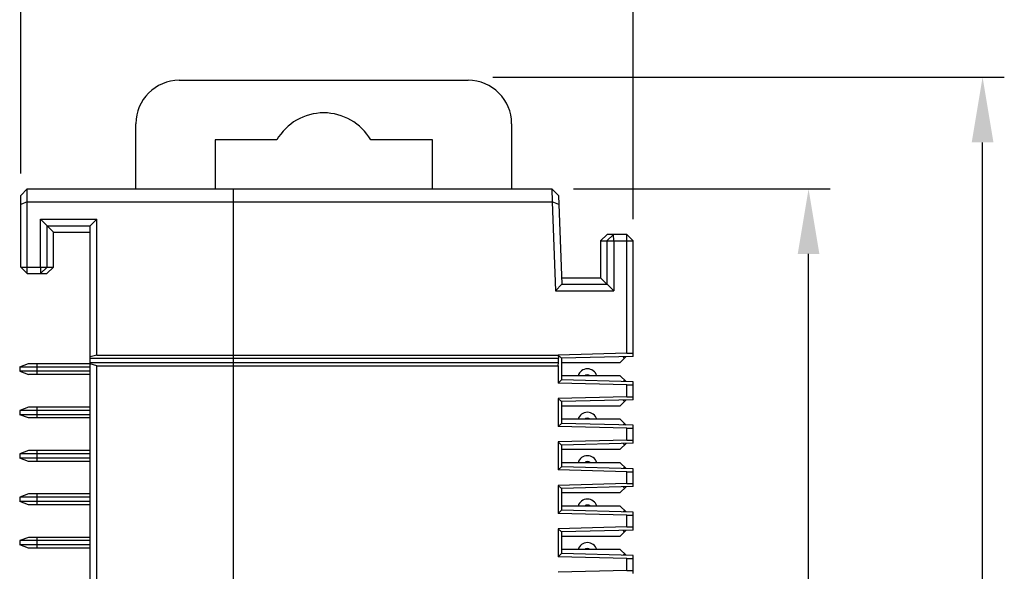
# Model space of a CAD drawing. Extents: x 1653 to 2131, y -357 to 2652.
# Tile 13 of 34: x 1759 to 1804, y 126 to 151. Entities that reach past the tile are written whole.
import ezdxf

# ---------------------------------------------------------------- set-up
doc = ezdxf.new("R2010")
doc.units = 0
doc.header["$LTSCALE"] = 30.734
doc.header["$MEASUREMENT"] = 0
doc.layers.get('0').update_dxf_attribs({"linetype": 'CONTINUOUS'})
doc.layers.get('Defpoints').update_dxf_attribs({"linetype": 'CONTINUOUS'})
doc.layers.add('7_ALL_FEATURES', color=7, linetype='CONTINUOUS')
doc.layers.add('DIM', color=7, linetype='CONTINUOUS')
doc.dimstyles.get("Standard").update_dxf_attribs({"dimtxt": 3, "dimasz": 3, "dimexe": 1, "dimexo": 1, "dimgap": 1, "dimtad": 1, "dimdsep": 46, "dimtxsty": 'Standard', "dimcen": 0, "dimazin": 0, "dimtfac": 1, "dimtofl": 0, "dimtmove": 0, "dimatfit": 3, "dimfxl": 1, "dimtolj": 1, "dimtzin": 0, "dimarcsym": 0})

# ---------------------------------------------------------------- blocks, each defined once
blk = doc.blocks.new('*D27')
at = {"layer": 'Defpoints', "color": 0, "transparency": 16777216}
for p in [(1783.402, 143.455), (1795.225, 143.455), (1783.403, 55.455)]:
    blk.add_point(p, dxfattribs=at)
at = {"layer": 'DIM', "color": 0, "lineweight": -2, "transparency": 16777216}
for p, q in [((1784.402, 143.455), (1796.225, 143.455)), ((1795.225, 58.455), (1795.225, 140.455)), ((1784.403, 55.455), (1796.225, 55.455))]:
    blk.add_line(p, q, dxfattribs=at)
at = {"layer": 'DIM', "color": 0, "transparency": 16777216}
for points in [[(1794.725, 140.455), (1795.725, 140.455), (1795.225, 143.455)], [(1794.725, 58.455), (1795.725, 58.455), (1795.225, 55.455)]]:
    blk.add_solid(points, dxfattribs=at)
at = {"layer": 'DIM', "color": 0, "transparency": 16777216, "insert": (1792.725, 99.455), "char_height": 3, "attachment_point": 5, "rotation": 90}
blk.add_mtext('\\A1;88', dxfattribs=at)
blk = doc.blocks.new('*D28')
at = {"layer": 'Defpoints', "color": 0, "transparency": 16777216}
for p in [(1779.693, 148.595), (1803.238, 148.595), (1779.793, 50.316)]:
    blk.add_point(p, dxfattribs=at)
at = {"layer": 'DIM', "color": 0, "lineweight": -2, "transparency": 16777216}
for p, q in [((1780.693, 148.595), (1804.238, 148.595)), ((1803.238, 53.316), (1803.238, 145.595)), ((1780.793, 50.316), (1804.238, 50.316))]:
    blk.add_line(p, q, dxfattribs=at)
at = {"layer": 'DIM', "color": 0, "transparency": 16777216}
for points in [[(1802.738, 145.595), (1803.738, 145.595), (1803.238, 148.595)], [(1802.738, 53.316), (1803.738, 53.316), (1803.238, 50.316)]]:
    blk.add_solid(points, dxfattribs=at)
at = {"layer": 'DIM', "color": 0, "transparency": 16777216, "insert": (1800.738, 99.455), "char_height": 3, "attachment_point": 5, "rotation": 90}
blk.add_mtext('\\A1;98.3', dxfattribs=at)
blk = doc.blocks.new('*D29')
at = {"layer": 'Defpoints', "color": 0, "transparency": 16777216}
for p in [(1787.153, 154.538), (1758.953, 143.155), (1787.153, 141.055)]:
    blk.add_point(p, dxfattribs=at)
at = {"layer": 'DIM', "color": 0, "lineweight": -2, "transparency": 16777216}
for p, q in [((1758.953, 144.155), (1758.953, 155.538)), ((1787.153, 142.055), (1787.153, 155.538)), ((1761.953, 154.538), (1784.153, 154.538))]:
    blk.add_line(p, q, dxfattribs=at)
at = {"layer": 'DIM', "color": 0, "transparency": 16777216}
for points in [[(1761.953, 155.038), (1761.953, 154.038), (1758.953, 154.538)], [(1784.153, 155.038), (1784.153, 154.038), (1787.153, 154.538)]]:
    blk.add_solid(points, dxfattribs=at)
at = {"layer": 'DIM', "color": 0, "transparency": 16777216, "insert": (1773.053, 157.038), "char_height": 3, "attachment_point": 5}
blk.add_mtext('\\A1;28.2', dxfattribs=at)

msp = doc.modelspace()

# ---------------------------------------------------------------- linework, layer by layer
at = {"color": 7, "linetype": 'Continuous'}
for p, q in [((1766.253, 148.455), (1779.553, 148.455)), ((1764.253, 143.455), (1764.253, 146.455)), ((1781.553, 146.455), (1781.553, 143.455)), ((1767.903, 145.705), (1767.903, 143.455)), ((1770.737, 145.705), (1767.903, 145.705)), ((1777.903, 145.705), (1775.068, 145.705)), ((1777.903, 143.455), (1777.903, 145.705))]:
    msp.add_line(p, q, dxfattribs=at)
for centre, radius, start, end in [((1766.253, 146.455), 2, 90, 180), ((1779.553, 146.455), 2, 0, 90), ((1772.903, 144.455), 2.5, 30, 150)]:
    msp.add_arc(centre, radius, start, end, dxfattribs=at)
at = {"layer": '7_ALL_FEATURES', "color": 7, "linetype": 'Continuous'}
for p, q in [((1758.953, 143.155), (1759.253, 143.455)), ((1759.253, 139.555), (1759.253, 143.455)), ((1759.253, 143.455), (1783.402, 143.455)), ((1768.753, 123.478), (1768.753, 143.455)), ((1783.402, 143.455), (1783.424, 142.855)), ((1783.713, 143.155), (1783.403, 143.455)), ((1758.953, 139.855), (1758.953, 143.155)), ((1759.253, 142.855), (1758.953, 142.731)), ((1759.253, 142.855), (1783.424, 142.855)), ((1783.424, 142.855), (1783.574, 138.755)), ((1783.729, 142.731), (1783.424, 142.855)), ((1783.713, 143.155), (1783.863, 139.064)), ((1759.853, 139.855), (1759.853, 142.055)), ((1760.453, 141.455), (1759.853, 142.055)), ((1759.853, 142.055), (1762.453, 142.055)), ((1762.153, 141.746), (1762.453, 142.055)), ((1762.453, 135.801), (1762.453, 142.055)), ((1760.162, 139.855), (1760.162, 141.746)), ((1760.162, 141.746), (1762.153, 141.746)), ((1760.453, 139.855), (1760.453, 141.455)), ((1760.453, 141.455), (1762.153, 141.455)), ((1762.153, 57.164), (1762.153, 141.746)), ((1785.653, 141.055), (1785.953, 141.355)), ((1785.653, 141.055), (1785.653, 139.355)), ((1785.653, 141.055), (1787.153, 141.055)), ((1785.944, 141.055), (1786.244, 141.355)), ((1785.944, 141.055), (1785.944, 139.064)), ((1786.853, 141.355), (1785.953, 141.355)), ((1786.252, 141.055), (1786.244, 141.355)), ((1786.253, 141.055), (1786.253, 138.755)), ((1786.853, 135.884), (1786.853, 141.355)), ((1787.153, 141.055), (1786.853, 141.355)), ((1787.153, 135.742), (1787.153, 141.055)), ((1759.253, 139.555), (1758.953, 139.855)), ((1758.953, 139.855), (1760.453, 139.855)), ((1759.853, 139.855), (1759.861, 139.555)), ((1760.162, 139.855), (1759.861, 139.555)), ((1760.453, 139.855), (1760.153, 139.555)), ((1759.253, 139.555), (1760.153, 139.555)), ((1783.853, 139.355), (1785.653, 139.355)), ((1786.253, 138.755), (1785.653, 139.355)), ((1783.863, 139.064), (1783.574, 138.755)), ((1783.574, 138.755), (1786.253, 138.755)), ((1783.863, 139.064), (1785.944, 139.064)), ((1762.453, 135.801), (1762.153, 135.714)), ((1762.153, 135.655), (1783.718, 135.655)), ((1762.453, 135.801), (1783.703, 135.801)), ((1786.853, 135.884), (1783.703, 135.801)), ((1783.703, 135.801), (1783.718, 135.655)), ((1783.703, 135.801), (1783.853, 135.655)), ((1783.718, 135.455), (1783.718, 135.655)), ((1787.153, 135.742), (1783.853, 135.655)), ((1783.853, 135.655), (1783.853, 134.655)), ((1786.553, 135.465), (1786.82, 135.733)), ((1786.753, 135.665), (1786.688, 135.73)), ((1786.853, 135.884), (1787.153, 135.883)), ((1758.903, 135.255), (1759.303, 135.405)), ((1758.903, 135.255), (1758.903, 135.055)), ((1758.903, 135.255), (1762.153, 135.255)), ((1759.303, 135.405), (1762.153, 135.405)), ((1759.703, 134.905), (1759.703, 135.405)), ((1762.153, 135.455), (1783.718, 135.455)), ((1762.453, 135.309), (1762.153, 135.397)), ((1762.453, 56.855), (1762.453, 135.309)), ((1762.453, 135.309), (1783.703, 135.309)), ((1783.703, 135.309), (1783.718, 135.455)), ((1783.703, 135.309), (1783.703, 134.509)), ((1783.853, 135.465), (1786.553, 135.465)), ((1758.903, 135.055), (1759.303, 134.905)), ((1762.153, 135.055), (1758.903, 135.055)), ((1762.153, 134.905), (1759.303, 134.905)), ((1783.703, 134.509), (1783.853, 134.655)), ((1786.553, 134.845), (1783.853, 134.845)), ((1787.153, 134.569), (1783.853, 134.655)), ((1786.82, 134.578), (1786.553, 134.845)), ((1786.853, 134.427), (1783.703, 134.509)), ((1786.753, 134.645), (1786.688, 134.581)), ((1786.853, 134.427), (1787.153, 134.428)), ((1786.853, 133.884), (1786.853, 134.427)), ((1787.153, 133.742), (1787.153, 134.569)), ((1786.853, 133.884), (1783.703, 133.801)), ((1783.703, 133.801), (1783.703, 132.509)), ((1783.703, 133.801), (1783.853, 133.655)), ((1787.153, 133.742), (1783.853, 133.655)), ((1786.853, 133.884), (1787.153, 133.883)), ((1759.303, 133.405), (1758.903, 133.255)), ((1762.153, 133.405), (1759.303, 133.405)), ((1759.703, 132.905), (1759.703, 133.405)), ((1783.853, 133.655), (1783.853, 132.655)), ((1783.853, 133.465), (1786.553, 133.465)), ((1786.553, 133.465), (1786.82, 133.733)), ((1786.753, 133.665), (1786.688, 133.73)), ((1758.903, 133.255), (1758.903, 133.055)), ((1762.153, 133.255), (1758.903, 133.255)), ((1759.303, 132.905), (1758.903, 133.055)), ((1762.153, 133.055), (1758.903, 133.055)), ((1762.153, 132.905), (1759.303, 132.905)), ((1786.553, 132.845), (1783.853, 132.845)), ((1786.82, 132.578), (1786.553, 132.845)), ((1783.703, 132.509), (1783.853, 132.655)), ((1786.853, 132.427), (1783.703, 132.509)), ((1787.153, 132.569), (1783.853, 132.655)), ((1786.753, 132.645), (1786.688, 132.581)), ((1786.853, 132.427), (1787.153, 132.428)), ((1786.853, 131.884), (1786.853, 132.427)), ((1787.153, 131.742), (1787.153, 132.569)), ((1786.853, 131.884), (1783.703, 131.801)), ((1783.703, 131.801), (1783.703, 130.509)), ((1783.703, 131.801), (1783.853, 131.655)), ((1787.153, 131.742), (1783.853, 131.655)), ((1783.853, 131.655), (1783.853, 130.655)), ((1786.553, 131.465), (1786.82, 131.733)), ((1786.753, 131.665), (1786.688, 131.73)), ((1786.853, 131.884), (1787.153, 131.883)), ((1759.303, 131.405), (1758.903, 131.255)), ((1758.903, 131.255), (1758.903, 131.055)), ((1762.153, 131.255), (1758.903, 131.255)), ((1759.303, 130.905), (1758.903, 131.055)), ((1762.153, 131.055), (1758.903, 131.055)), ((1762.153, 131.405), (1759.303, 131.405)), ((1759.703, 130.905), (1759.703, 131.405)), ((1783.853, 131.465), (1786.553, 131.465)), ((1762.153, 130.905), (1759.303, 130.905)), ((1783.703, 130.509), (1783.853, 130.655)), ((1786.553, 130.845), (1783.853, 130.845)), ((1787.153, 130.569), (1783.853, 130.655)), ((1786.82, 130.578), (1786.553, 130.845)), ((1786.753, 130.645), (1786.688, 130.581)), ((1787.153, 129.742), (1787.153, 130.569)), ((1786.853, 130.427), (1783.703, 130.509)), ((1786.853, 130.427), (1787.153, 130.428)), ((1786.853, 129.884), (1786.853, 130.427)), ((1786.853, 129.884), (1783.703, 129.801)), ((1783.703, 129.801), (1783.703, 128.509)), ((1783.703, 129.801), (1783.853, 129.655)), ((1787.153, 129.742), (1783.853, 129.655)), ((1786.553, 129.465), (1786.82, 129.733)), ((1786.753, 129.665), (1786.688, 129.73)), ((1786.853, 129.884), (1787.153, 129.883)), ((1759.303, 129.405), (1758.903, 129.255)), ((1758.903, 129.255), (1758.903, 129.055)), ((1762.153, 129.255), (1758.903, 129.255)), ((1762.153, 129.405), (1759.303, 129.405)), ((1759.703, 128.905), (1759.703, 129.405)), ((1783.853, 129.655), (1783.853, 128.655)), ((1783.853, 129.465), (1786.553, 129.465)), ((1759.303, 128.905), (1758.903, 129.055)), ((1762.153, 129.055), (1758.903, 129.055)), ((1762.153, 128.905), (1759.303, 128.905)), ((1786.553, 128.845), (1783.853, 128.845)), ((1786.82, 128.578), (1786.553, 128.845)), ((1783.703, 128.509), (1783.853, 128.655)), ((1786.853, 128.427), (1783.703, 128.509)), ((1787.153, 128.569), (1783.853, 128.655)), ((1786.753, 128.645), (1786.688, 128.581)), ((1786.853, 128.427), (1787.153, 128.428)), ((1786.853, 127.884), (1786.853, 128.427)), ((1787.153, 127.742), (1787.153, 128.569)), ((1786.853, 127.884), (1783.703, 127.801)), ((1786.853, 127.884), (1787.153, 127.883)), ((1759.303, 127.405), (1758.903, 127.255)), ((1762.153, 127.405), (1759.303, 127.405)), ((1759.703, 126.905), (1759.703, 127.405)), ((1783.703, 127.801), (1783.703, 126.509)), ((1783.703, 127.801), (1783.853, 127.655)), ((1787.153, 127.742), (1783.853, 127.655)), ((1783.853, 127.655), (1783.853, 126.655)), ((1783.853, 127.465), (1786.553, 127.465)), ((1786.553, 127.465), (1786.82, 127.733)), ((1786.753, 127.665), (1786.688, 127.73)), ((1758.903, 127.255), (1758.903, 127.055)), ((1762.153, 127.255), (1758.903, 127.255)), ((1759.303, 126.905), (1758.903, 127.055)), ((1762.153, 127.055), (1758.903, 127.055)), ((1762.153, 126.905), (1759.303, 126.905)), ((1783.703, 126.509), (1783.853, 126.655)), ((1786.853, 126.427), (1783.703, 126.509)), ((1786.553, 126.845), (1783.853, 126.845)), ((1787.153, 126.569), (1783.853, 126.655)), ((1786.82, 126.578), (1786.553, 126.845)), ((1786.753, 126.645), (1786.688, 126.581)), ((1787.153, 125.742), (1787.153, 126.569)), ((1786.853, 126.427), (1787.153, 126.428)), ((1786.853, 125.884), (1786.853, 126.427)), ((1786.853, 125.884), (1783.703, 125.801)), ((1786.853, 125.884), (1787.153, 125.883))]:
    msp.add_line(p, q, dxfattribs=at)
for centre, radius, start, end in [((1785.043, 134.715), 0.45, 16.7914, 163.2086), ((1785.043, 134.715), 0.18, 46.2383, 133.7617), ((1785.043, 132.715), 0.45, 16.7914, 163.2086), ((1785.043, 132.715), 0.18, 46.2383, 133.7617), ((1785.043, 130.715), 0.45, 16.7914, 163.2086), ((1785.043, 130.715), 0.18, 46.2383, 133.7617), ((1785.043, 128.715), 0.45, 16.7914, 163.2086), ((1785.043, 128.715), 0.18, 46.2383, 133.7617), ((1785.043, 126.715), 0.45, 16.7914, 163.2086), ((1785.043, 126.715), 0.18, 46.2383, 133.7617)]:
    msp.add_arc(centre, radius, start, end, dxfattribs=at)

# ---------------------------------------------------------------- dimensions: what is measured, and where the dimension line sits
at = {"layer": 'DIM'}
dim = msp.add_linear_dim(base=(1787.153, 154.538), p1=(1758.953, 143.155), p2=(1787.153, 141.055), dimstyle='Standard', dxfattribs=at)
dim.commit()
dim.dimension.update_dxf_attribs({"geometry": '*D29', "text_midpoint": (1773.053, 157.038)})
dim = msp.add_linear_dim(base=(1803.238, 148.595), p1=(1779.793, 50.316), p2=(1779.693, 148.595), angle=90, text='98.3', dimstyle='Standard', dxfattribs=at)
dim.commit()
dim.dimension.update_dxf_attribs({"geometry": '*D28', "text_midpoint": (1800.738, 99.455)})
dim = msp.add_linear_dim(base=(1795.225, 143.455), p1=(1783.403, 55.455), p2=(1783.402, 143.455), angle=90, dimstyle='Standard', dxfattribs=at)
dim.commit()
dim.dimension.update_dxf_attribs({"geometry": '*D27', "text_midpoint": (1792.725, 99.455)})

doc.saveas('drawing.dxf')
